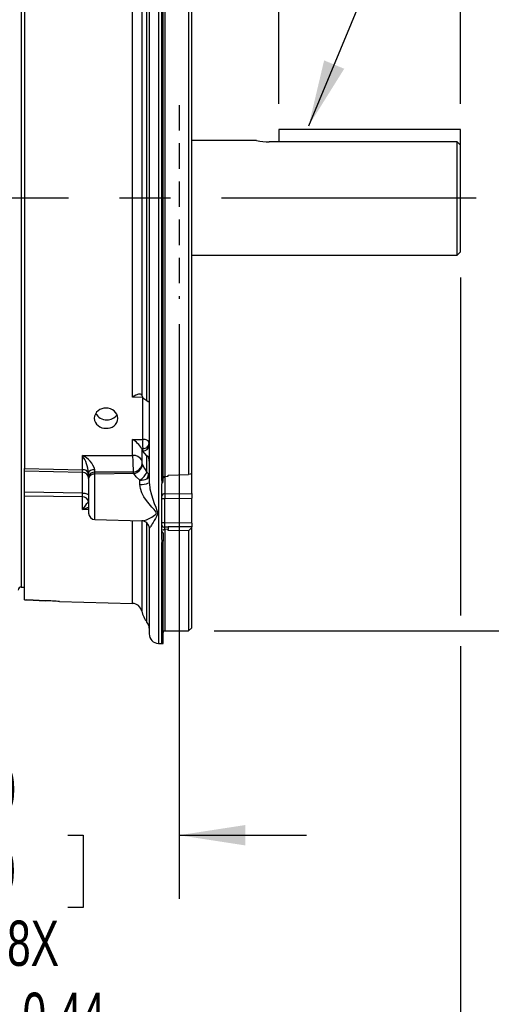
# Model space of a CAD drawing. Header units: inches. Extents: x 0 to 55, y 0 to 42.5.
# Tile 4 of 16: x 15.8 to 20.4, y 10.5 to 20.1. Entities that reach past the tile are written whole.
import ezdxf

# ---------------------------------------------------------------- set-up
doc = ezdxf.new("R2010")
doc.units = ezdxf.units.IN
doc.header["$LTSCALE"] = 5
doc.header["$MEASUREMENT"] = 0
doc.linetypes.add('CENTERX2', pattern=[0.8, 0.5, -0.1, 0.1, -0.1])
doc.linetypes.add('HIDDEN', pattern=[0.075, 0.05, -0.025])
doc.layers.add('CENTER', color=40, linetype='CENTERX2')
doc.layers.add('HIDDEN', color=102, linetype='HIDDEN')
doc.layers.add('DIMENSIONS', color=140, linetype='Continuous', lineweight=25)
doc.layers.add('TEXT', color=140, linetype='Continuous', lineweight=25)
doc.styles.add('SLDTEXTSTYLE0', font='TXT', dxfattribs={"width": 0.7})
doc.dimstyles.new('SLDDIMSTYLE1', dxfattribs={"dimtxt": 0.444444, "dimasz": 0.65, "dimexe": 0, "dimexo": 0.0625, "dimgap": 0.111111, "dimtad": 0, "dimtih": 1, "dimtoh": 1, "dimrnd": 1e-09, "dimdsep": 46, "dimtxsty": 'SLDTEXTSTYLE0', "dimsah": 1, "dimcen": 0.09, "dimadec": 0, "dimazin": 2, "dimtfac": 1, "dimtmove": 0, "dimatfit": 0, "dimfxl": 0, "dimfrac": 2, "dimtolj": 1, "dimtzin": 12, "dimarcsym": 0})
doc.dimstyles.new('SLDDIMSTYLE11', dxfattribs={"dimtxt": 0.444444, "dimasz": 0.65, "dimexe": 0, "dimexo": 0.0625, "dimgap": 0.111111, "dimtad": 0, "dimtih": 1, "dimtoh": 1, "dimrnd": 1e-09, "dimzin": 4, "dimdsep": 46, "dimtxsty": 'SLDTEXTSTYLE0', "dimsah": 1, "dimcen": 0.09, "dimadec": 0, "dimazin": 1, "dimtfac": 1, "dimtmove": 0, "dimatfit": 0, "dimfxl": 0, "dimfrac": 2, "dimtolj": 1, "dimtzin": 12, "dimarcsym": 0})
doc.dimstyles.new('SLDDIMSTYLE2', dxfattribs={"dimtxt": 0.444444, "dimasz": 0.65, "dimexe": 0, "dimexo": 0.0625, "dimgap": 0.111111, "dimtad": 0, "dimtih": 1, "dimtoh": 1, "dimrnd": 1e-09, "dimzin": 4, "dimdsep": 46, "dimtxsty": 'SLDTEXTSTYLE0', "dimsah": 1, "dimcen": 0.09, "dimadec": 0, "dimazin": 1, "dimtfac": 1, "dimtofl": 0, "dimtmove": 0, "dimatfit": 3, "dimfxl": 0, "dimfrac": 2, "dimtolj": 1, "dimtzin": 12, "dimarcsym": 0})
doc.dimstyles.new('SLDDIMSTYLE3', dxfattribs={"dimtxt": 0.444444, "dimasz": 0.65, "dimexe": 0, "dimexo": 0.0625, "dimgap": 0.111111, "dimtad": 0, "dimtih": 1, "dimtoh": 1, "dimrnd": 1e-09, "dimzin": 12, "dimdsep": 46, "dimtxsty": 'SLDTEXTSTYLE0', "dimsah": 1, "dimcen": 0.09, "dimadec": 0, "dimazin": 3, "dimtfac": 1, "dimtofl": 0, "dimtmove": 0, "dimatfit": 3, "dimfxl": 0, "dimfrac": 2, "dimtolj": 1, "dimtzin": 12, "dimarcsym": 0})
doc.dimstyles.new('SLDDIMSTYLE5', dxfattribs={"dimtxt": 0.444444, "dimasz": 0.65, "dimexe": 0, "dimexo": 0.0625, "dimgap": 0.111111, "dimtad": 0, "dimtih": 1, "dimtoh": 1, "dimrnd": 1e-09, "dimzin": 12, "dimdsep": 46, "dimtxsty": 'SLDTEXTSTYLE0', "dimsah": 1, "dimcen": 0.09, "dimadec": 0, "dimazin": 3, "dimtfac": 1, "dimtmove": 0, "dimatfit": 0, "dimfxl": 0, "dimfrac": 2, "dimtolj": 1, "dimtzin": 12, "dimarcsym": 0})
doc.dimstyles.new('SLDDIMSTYLE8', dxfattribs={"dimtxt": 0.18, "dimasz": 0.65, "dimexe": 0, "dimexo": 0.0625, "dimgap": 0, "dimtad": 0, "dimtih": 1, "dimtoh": 1, "dimdec": 0, "dimrnd": 1e-09, "dimzin": 0, "dimdsep": 46, "dimtxsty": 'Standard', "dimsah": 1, "dimcen": 0.09, "dimadec": 0, "dimazin": 0, "dimtfac": 0.65, "dimtdec": 0, "dimtofl": 0, "dimtmove": 0, "dimatfit": 3, "dimfxl": 0, "dimfrac": 2, "dimtolj": 1, "dimtzin": 0, "dimarcsym": 0})

# ---------------------------------------------------------------- blocks, each defined once
blk = doc.blocks.new('_D_17')
at = {"layer": 'DIMENSIONS'}
for p, q in [((13.6398, 14.098), (13.6398, 13.199)), ((14.0798, 14.098), (14.0798, 9.6232)), ((13.6398, 12.899), (13.6398, 12.2618)), ((13.6398, 11.9618), (13.6398, 11.5988)), ((13.6398, 11.2988), (13.6398, 9.6232)), ((13.6398, 10.2482), (12.3898, 10.2482)), ((14.0798, 10.2482), (14.8594, 10.2482)), ((15.3966, 9.8948), (15.2473, 9.8948)), ((15.2473, 9.8948), (15.2473, 9.188)), ((16.7176, 9.8948), (16.8669, 9.8948)), ((16.8669, 9.8948), (16.8669, 9.188)), ((15.2473, 9.188), (15.3966, 9.188)), ((16.8669, 9.188), (16.7176, 9.188))]:
    blk.add_line(p, q, dxfattribs=at)
for points in [[(13.6398, 10.2482), (12.9898, 10.3482), (12.9898, 10.1482)], [(14.0798, 10.2482), (14.7298, 10.1482), (14.7298, 10.3482)]]:
    blk.add_solid(points, dxfattribs=at)
at = {"layer": 'DIMENSIONS', "char_height": 0.44444, "attachment_point": 1, "style": 'SLDTEXTSTYLE0'}
for s, insert in [('8X', (15.6731, 11.274)), ('%%c', (14.9587, 10.5672)), ('0.44', (15.8246, 10.5672)), ('11.2', (15.3966, 9.7609))]:
    blk.add_mtext(s, dxfattribs=dict(at, insert=insert))
blk = doc.blocks.new('_D_19')
at = {"layer": 'DIMENSIONS'}
for p, q in [((17.3598, 17.1264), (17.3598, 11.4868)), ((13.8598, 12.473), (13.8598, 11.4868)), ((13.8598, 12.1118), (12.6098, 12.1118)), ((14.9493, 12.1109), (14.8, 12.1109)), ((14.8, 12.1109), (14.8, 11.4041)), ((16.2703, 12.1109), (16.4196, 12.1109)), ((16.4196, 12.1109), (16.4196, 11.4041)), ((17.3598, 12.1118), (18.6098, 12.1118)), ((14.8, 11.4041), (14.9493, 11.4041)), ((16.4196, 11.4041), (16.2703, 11.4041))]:
    blk.add_line(p, q, dxfattribs=at)
for points in [[(13.8598, 12.1118), (13.2098, 12.2118), (13.2098, 12.0118)], [(17.3598, 12.1118), (18.0098, 12.0118), (18.0098, 12.2118)]]:
    blk.add_solid(points, dxfattribs=at)
at = {"layer": 'DIMENSIONS', "char_height": 0.44444, "attachment_point": 1, "style": 'SLDTEXTSTYLE0'}
for s, insert in [('3.50', (14.9493, 12.7833)), ('88.9', (14.9493, 11.977))]:
    blk.add_mtext(s, dxfattribs=dict(at, insert=insert))
blk = doc.blocks.new('_D_23')
at = {"layer": 'DIMENSIONS'}
for p, q in [((20.1209, 17.5865), (20.1209, 14.268)), ((2.0448, 16.0771), (2.0448, 6.9202)), ((20.1209, 13.968), (20.1209, 6.9202)), ((2.0448, 7.5452), (9.6353, 7.5452)), ((10.2375, 7.5443), (10.0882, 7.5443)), ((10.0882, 7.5443), (10.0882, 6.8375)), ((11.9282, 7.5443), (12.0776, 7.5443)), ((12.0776, 7.5443), (12.0776, 6.8375)), ((20.1209, 7.5452), (12.5304, 7.5452)), ((10.0882, 6.8375), (10.2375, 6.8375)), ((12.0776, 6.8375), (11.9282, 6.8375))]:
    blk.add_line(p, q, dxfattribs=at)
for points in [[(2.0448, 7.5452), (2.6948, 7.4452), (2.6948, 7.6452)], [(20.1209, 7.5452), (19.4709, 7.6452), (19.4709, 7.4452)]]:
    blk.add_solid(points, dxfattribs=at)
at = {"layer": 'DIMENSIONS', "char_height": 0.44444, "attachment_point": 1, "style": 'SLDTEXTSTYLE0'}
for s, insert in [('18.08', (10.2375, 8.2167)), ('459.1', (10.2375, 7.4104))]:
    blk.add_mtext(s, dxfattribs=dict(at, insert=insert))
blk = doc.blocks.new('_D_26')
at = {"layer": 'DIMENSIONS'}
for p, q in [((17.4848, 25.2045), (17.4848, 27.353)), ((20.1209, 22.768), (20.1209, 27.353)), ((17.4848, 26.728), (16.2348, 26.728)), ((18.1424, 26.7271), (17.9931, 26.7271)), ((17.9931, 26.7271), (17.9931, 26.0203)), ((19.4634, 26.7271), (19.6127, 26.7271)), ((19.6127, 26.7271), (19.6127, 26.0203)), ((20.1209, 26.728), (21.3709, 26.728)), ((17.9931, 26.0203), (18.1424, 26.0203)), ((19.6127, 26.0203), (19.4634, 26.0203)), ((17.4848, 22.837), (17.4848, 24.9045)), ((20.1209, 19.289), (20.1209, 22.468))]:
    blk.add_line(p, q, dxfattribs=at)
for points in [[(17.4848, 26.728), (16.8348, 26.828), (16.8348, 26.628)], [(20.1209, 26.728), (20.7709, 26.628), (20.7709, 26.828)]]:
    blk.add_solid(points, dxfattribs=at)
at = {"layer": 'DIMENSIONS', "char_height": 0.44444, "attachment_point": 1, "style": 'SLDTEXTSTYLE0'}
for s, insert in [('2.64', (18.1424, 27.3995)), ('67.0', (18.1424, 26.5932))]:
    blk.add_mtext(s, dxfattribs=dict(at, insert=insert))
blk = doc.blocks.new('_D_27')
at = {"layer": 'DIMENSIONS'}
for p, q in [((18.3409, 23.6603), (18.3409, 25.6795)), ((20.1209, 22.768), (20.1209, 25.6795)), ((18.3409, 25.0545), (17.0909, 25.0545)), ((18.5704, 25.0535), (18.4211, 25.0535)), ((18.4211, 25.0535), (18.4211, 24.3468)), ((19.8914, 25.0535), (20.0407, 25.0535)), ((20.0407, 25.0535), (20.0407, 24.3468)), ((20.1209, 25.0545), (21.3709, 25.0545)), ((18.4211, 24.3468), (18.5704, 24.3468)), ((20.0407, 24.3468), (19.8914, 24.3468)), ((18.3409, 22.768), (18.3409, 23.3603)), ((18.3409, 19.289), (18.3409, 22.468)), ((20.1209, 19.289), (20.1209, 22.468))]:
    blk.add_line(p, q, dxfattribs=at)
for points in [[(18.3409, 25.0545), (17.6909, 25.1545), (17.6909, 24.9545)], [(20.1209, 25.0545), (20.7709, 24.9545), (20.7709, 25.1545)]]:
    blk.add_solid(points, dxfattribs=at)
at = {"layer": 'DIMENSIONS', "char_height": 0.44444, "attachment_point": 1, "style": 'SLDTEXTSTYLE0'}
for s, insert in [('1.78', (18.5704, 25.726)), ('45.2', (18.5704, 24.9197))]:
    blk.add_mtext(s, dxfattribs=dict(at, insert=insert))
blk = doc.blocks.new('_D_30')
at = {"layer": 'DIMENSIONS'}
for p, q in [((17.7038, 22.618), (22.4152, 22.618)), ((21.7902, 22.618), (21.7902, 19.1743)), ((20.9448, 18.368), (20.7955, 18.368)), ((20.7955, 18.368), (20.7955, 17.6612)), ((22.6355, 18.368), (22.7848, 18.368)), ((22.7848, 18.368), (22.7848, 17.6612)), ((20.7955, 17.6612), (20.9448, 17.6612)), ((22.7848, 17.6612), (22.6355, 17.6612)), ((21.7902, 14.118), (21.7902, 17.5616)), ((17.7038, 14.118), (22.4152, 14.118))]:
    blk.add_line(p, q, dxfattribs=at)
for points in [[(21.7902, 22.618), (21.6902, 21.968), (21.8902, 21.968)], [(21.7902, 14.118), (21.8902, 14.768), (21.6902, 14.768)]]:
    blk.add_solid(points, dxfattribs=at)
at = {"layer": 'DIMENSIONS', "char_height": 0.44444, "attachment_point": 1, "style": 'SLDTEXTSTYLE0'}
for s, insert in [('%%c', (20.6918, 19.0404)), ('8.50', (21.5577, 19.0404)), ('215.9', (20.9448, 18.2341))]:
    blk.add_mtext(s, dxfattribs=dict(at, insert=insert))

msp = doc.modelspace()

# ---------------------------------------------------------------- linework, layer by layer
for p, q in [((17.158376, 22.742096), (17.158376, 13.993848)), ((15.811837, 22.187972), (15.811837, 14.547972)), ((17.066837, 21.155707), (17.066837, 15.580237)), ((17.191837, 15.598125), (17.191837, 21.137819)), ((17.204837, 18.367972), (17.204837, 21.137308)), ((17.220837, 21.102027), (17.220837, 15.633917)), ((17.453837, 21.082829), (17.453837, 15.653115)), ((17.484837, 15.662121), (17.484837, 21.073824)), ((15.843837, 21.023651), (15.843837, 15.712293)), ((17.045523, 16.377297), (17.045523, 21.059203)), ((16.904045, 16.412369), (16.904045, 20.896125)), ((16.99374, 20.944038), (16.99374, 16.427783)), ((18.340917, 19.038953), (18.340917, 18.916407)), ((20.120917, 19.038953), (18.340917, 19.038953)), ((20.120917, 18.884564), (20.120917, 19.038953)), ((18.120917, 18.930472), (17.484837, 18.930472)), ((20.089917, 18.916407), (18.245917, 18.916407)), ((20.089917, 17.805472), (20.089917, 18.916407)), ((20.120917, 18.884564), (20.089917, 18.916407)), ((20.120917, 17.836472), (20.120917, 18.884564)), ((17.204837, 15.598636), (17.204837, 18.367972)), ((17.484837, 17.805472), (20.089917, 17.805472)), ((20.089917, 17.805472), (20.120917, 17.836472)), ((16.99374, 16.427783), (16.992389, 16.430967)), ((17.005486, 16.40864), (16.904045, 16.412369)), ((16.99374, 16.427783), (17.00431, 16.407156)), ((17.00431, 16.407156), (17.005525, 16.405405)), ((17.005486, 15.997308), (17.005486, 16.40864)), ((17.005525, 16.405405), (17.045523, 16.377297)), ((16.904045, 15.996655), (17.005486, 15.997308)), ((16.904045, 15.839819), (16.904045, 15.996655)), ((17.005486, 15.907009), (16.992385, 15.90692)), ((16.992385, 15.90692), (16.99374, 15.903787)), ((16.99374, 15.903787), (16.99374, 15.791907)), ((17.004321, 15.883609), (16.99374, 15.903787)), ((17.005486, 15.883634), (17.004321, 15.883609)), ((17.005509, 15.881881), (17.004321, 15.883609)), ((17.004606, 15.909651), (17.005486, 15.907009)), ((17.005486, 15.883634), (17.005486, 15.907009)), ((17.005509, 15.881881), (17.005486, 15.883634)), ((17.045523, 15.836203), (17.005509, 15.881881)), ((16.411486, 15.839488), (16.904045, 15.839819)), ((16.411486, 15.699443), (16.411486, 15.839488)), ((16.998614, 15.755818), (17.002491, 15.74657)), ((17.045523, 15.676741), (17.045523, 15.836203)), ((15.843837, 15.712293), (16.411486, 15.699443)), ((15.843837, 15.686886), (15.843837, 15.712293)), ((15.843837, 15.686886), (16.411486, 15.673834)), ((15.843837, 15.478025), (15.843837, 15.686886)), ((16.411486, 15.470326), (16.411486, 15.673834)), ((16.472281, 15.679192), (16.473816, 15.673731)), ((16.472837, 15.669123), (16.472837, 15.630641)), ((16.534188, 15.673994), (16.533874, 15.69958)), ((16.91075, 15.674453), (16.534188, 15.673992)), ((16.534188, 15.655358), (16.534188, 15.673992)), ((16.916086, 15.662241), (16.534188, 15.655358)), ((16.534188, 15.210005), (16.534188, 15.655358)), ((16.916086, 15.662241), (16.91075, 15.674453)), ((17.061348, 15.658681), (17.045523, 15.676741)), ((17.484837, 15.46632), (17.484837, 15.659184)), ((16.472837, 15.630641), (16.472837, 15.612006)), ((16.472837, 15.612006), (16.472837, 15.273001)), ((16.975298, 15.55315), (16.975298, 15.596388)), ((17.063584, 15.57544), (17.066837, 15.580237)), ((17.066837, 15.580237), (17.063586, 15.575444)), ((17.191837, 15.598125), (17.204837, 15.598636)), ((17.204837, 15.582077), (17.204837, 15.598636)), ((17.220837, 15.633917), (17.222026, 15.633959)), ((17.222026, 15.633959), (17.254837, 15.634619)), ((17.222026, 15.633406), (17.222026, 15.463299)), ((17.254837, 15.645825), (17.453837, 15.653115)), ((17.254837, 15.634619), (17.254837, 15.645825)), ((16.411486, 15.470326), (15.843837, 15.478025)), ((15.843837, 15.439905), (15.843837, 15.478025)), ((17.191837, 15.015898), (17.191837, 15.556527)), ((17.222026, 15.463299), (17.484837, 15.46632)), ((17.484837, 15.46632), (17.484837, 15.420284)), ((16.411486, 15.431495), (15.843837, 15.439905)), ((15.843837, 14.423546), (15.843837, 15.439905)), ((16.411486, 15.310079), (16.411486, 15.431495)), ((17.191837, 15.417295), (17.222026, 15.417295)), ((17.222026, 15.417295), (17.484837, 15.420284)), ((17.222026, 15.178534), (17.222026, 15.417295)), ((17.484837, 15.175684), (17.484837, 15.420284)), ((16.472837, 15.307962), (16.411486, 15.310079)), ((16.534188, 15.210005), (16.99432, 15.197956)), ((16.904045, 14.38721), (16.904045, 15.20032)), ((16.99374, 15.197972), (16.99374, 14.311768)), ((17.045523, 14.202515), (17.045523, 15.174314)), ((17.222026, 15.178534), (17.191837, 15.178534)), ((17.484837, 15.175684), (17.222026, 15.178534)), ((17.484837, 15.175684), (17.484837, 15.138052)), ((17.066837, 15.120162), (17.066837, 14.087838)), ((17.204837, 15.07886), (17.204837, 15.002243)), ((17.222025, 15.114102), (17.220837, 15.114137)), ((17.220837, 15.114137), (17.220837, 14.117972)), ((17.222025, 15.114102), (17.222025, 15.134002)), ((17.254837, 15.113547), (17.222025, 15.114102)), ((17.254839, 15.133876), (17.222026, 15.134002)), ((17.254837, 15.138899), (17.254839, 15.133877)), ((17.484837, 15.138052), (17.254837, 15.138899)), ((17.254839, 15.133878), (17.254837, 15.113547)), ((17.254837, 15.104169), (17.254837, 15.113547)), ((17.453837, 15.098102), (17.254837, 15.104169)), ((17.453837, 15.098102), (17.453837, 14.117972)), ((17.484837, 15.130948), (17.484837, 15.138052)), ((17.484837, 14.148972), (17.484837, 15.130948)), ((17.191837, 14.981444), (17.204837, 14.981466)), ((17.191837, 13.992972), (17.191837, 14.981444)), ((17.204837, 14.981466), (17.204837, 15.002243)), ((17.204837, 13.993313), (17.204837, 14.981466)), ((15.811837, 14.547972), (15.843837, 14.547972)), ((16.048495, 14.413781), (15.866814, 14.421082)), ((15.866814, 14.421082), (16.048495, 14.413781)), ((16.187821, 14.405965), (16.904045, 14.38721)), ((17.220837, 14.117972), (17.453837, 14.117972)), ((17.453837, 14.117972), (17.484837, 14.148972)), ((17.158376, 13.993848), (17.191837, 13.992972)), ((17.191837, 13.992972), (17.204919, 13.993315))]:
    msp.add_line(p, q)
at = {"flags": 128}
for points in [[(16.992389, 16.430967), (16.988143, 16.436753), (16.981864, 16.440426), (16.962746, 16.44071), (16.936019, 16.431035), (16.904045, 16.412369)], [(17.045523, 16.377297), (17.057258, 16.369853), (17.063733, 16.365775), (17.066341, 16.366523), (17.066837, 16.372144)], [(16.411486, 15.673834), (16.411539, 15.684195), (16.411486, 15.699443)], [(16.533874, 15.69958), (16.511247, 15.697177), (16.490618, 15.69034), (16.477109, 15.680153), (16.472837, 15.669123)], [(16.975298, 15.596388), (16.940817, 15.630109), (16.916086, 15.662241)], [(17.002491, 15.74657), (17.021017, 15.712226), (17.045523, 15.676741)], [(17.042579, 15.610166), (17.056524, 15.634204), (17.061348, 15.65868)], [(17.484837, 15.662121), (17.468067, 15.655285), (17.453837, 15.653115)], [(17.042579, 15.610166), (17.060563, 15.623196), (17.066837, 15.638232)], [(17.066837, 15.580237), (17.068673, 15.547955), (17.071793, 15.527365)], [(17.191837, 15.598125), (17.198824, 15.589035), (17.204837, 15.582077)], [(16.411486, 15.470326), (16.434219, 15.468729), (16.445196, 15.466785), (16.454964, 15.464112), (16.462886, 15.460851), (16.468546, 15.457214), (16.472837, 15.449746)], [(16.411486, 15.431496), (16.411539, 15.449302), (16.411486, 15.470326)], [(16.994298, 15.198058), (16.995458, 15.197941), (17.015568, 15.200477), (17.039345, 15.207687), (17.065469, 15.218961), (17.092918, 15.23389), (17.106776, 15.242672), (17.120331, 15.252383), (17.127474, 15.258289), (17.132586, 15.26326), (17.13717, 15.269366), (17.139016, 15.276068), (17.137167, 15.28307), (17.114959, 15.309405), (17.092916, 15.332497), (17.065466, 15.363438), (17.039342, 15.396813), (17.015566, 15.432663), (16.995457, 15.470947), (16.980334, 15.514098), (16.975298, 15.55315)], [(17.071793, 15.527365), (17.074232, 15.511271), (17.088641, 15.451792), (17.101443, 15.410842), (17.116457, 15.368908), (17.131339, 15.330923), (17.143662, 15.29888), (17.148664, 15.274884), (17.145198, 15.257576), (17.137657, 15.239576), (17.12882, 15.221805), (17.11658, 15.199348), (17.106325, 15.181672), (17.097156, 15.166622), (17.089158, 15.154027), (17.08347, 15.145377), (17.07853, 15.138051), (17.074396, 15.131983), (17.070537, 15.126327)], [(16.472837, 15.373991), (16.471, 15.376219), (16.465584, 15.37398), (16.450098, 15.360035), (16.411486, 15.310079)], [(16.411486, 15.310079), (16.462688, 15.329302), (16.472837, 15.330937)], [(17.222026, 15.134002), (17.221958, 15.154425), (17.222026, 15.178534)], [(17.070537, 15.126327), (17.068357, 15.123132), (17.066837, 15.120162)], [(17.204837, 15.106464), (17.205093, 15.108367), (17.20592, 15.110092), (17.207964, 15.111938), (17.209257, 15.112599), (17.214517, 15.113906), (17.217683, 15.114153), (17.220837, 15.114137)], [(17.453837, 15.098102), (17.468067, 15.114809), (17.484837, 15.130948)], [(17.204837, 15.002243), (17.198824, 14.990935), (17.191837, 14.981444)]]:
    msp.add_lwpolyline(points, dxfattribs=at)
for centre, radius, start, end in [((18.248004, 19.497456), 0.581052, 257.3662034, 269.7942082), ((16.634003, 16.195515), 0.10761, 84.7085349, 174.7972113), ((16.643452, 16.29997), 0.11, 204.3326288, 274.4566555), ((16.650372, 16.191936), 0.110917, 5.1724509, 93.3308706), ((16.659109, 16.3022), 0.112123, 266.3643465, 325.6087776), ((16.635395, 16.215083), 0.109001, 185.163646, 274.4893193), ((16.655207, 16.211916), 0.1061, 263.8970126, 354.6026896), ((16.768006, 15.774377), 0.260603, 30.5707319, 58.5323743), ((17.279087, 15.950727), 0.277537, 170.3380055, 188.5111987), ((17.005924, 15.909821), 0.087488, 60.5309628, 90.2866306), ((17.009798, 15.964042), 0.057195, 265.6770298, 355.7745608), ((17.034626, 15.957009), 0.032334, 5.0009148, 63.6770883), ((17.008716, 15.941922), 0.058378, 266.8284872, 354.6235129), ((16.083439, 15.625124), 0.391876, 6.4466042, 33.1627458), ((16.324111, 15.639569), 0.218178, 15.9653538, 66.3920123), ((16.91272, 15.748146), 0.092083, 28.3745447, 95.4060826), ((20.667591, 15.90962), 3.764194, 181.0625585, 183.5818322), ((16.89636, 15.778119), 0.104658, 277.9033918, 347.6964707), ((17.102011, 15.788154), 0.108336, 178.0147723, 197.3662571), ((17.00649, 15.789544), 0.060833, 352.7558285, 50.0852526), ((16.418999, 15.644713), 0.055243, 12.9470838, 97.8156801), ((16.411623, 15.612595), 0.061238, 1.6068761, 90.1277544), ((16.527037, 15.619024), 0.055431, 82.58813, 167.9027341), ((16.527037, 15.600389), 0.055431, 82.5883948, 167.9028731), ((16.895843, 15.769414), 0.109068, 280.6963305, 347.9102026), ((16.874235, 15.755575), 0.188559, 302.4100322, 335.2860554), ((16.977202, 15.758247), 0.16187, 269.3259847, 293.8212858), ((16.984883, 15.725612), 0.172728, 266.8187379, 295.7468158), ((17.077467, 15.577326), 0.116245, 349.6928806, 10.3071194), ((17.205003, 15.545024), 0.029384, 89.4856555, 113.3780192), ((17.222288, 15.616439), 0.017539, 94.7463308, 174.2770283), ((17.218999, 15.435888), 0.027578, 83.6992262, 170.0299787), ((20.83104, 15.440297), 3.609088, 179.6348293, 180.365173), ((16.4174, 15.375597), 0.05621, 9.5106016, 96.0388248), ((16.535837, 15.272984), 0.063, 180, 268.4999893), ((16.992622, 15.121937), 0.076039, 2.986361, 88.8107896), ((17.218723, 15.161203), 0.027401, 191.1283635, 276.9221524), ((17.212705, 15.098251), 0.020925, 184.2572375, 247.9169197), ((17.139813, 14.998671), 0.054802, 341.6785446, 18.3214554), ((15.811837, 14.516972), 0.031, 90, 180), ((15.863987, 14.503083), 0.082049, 255.7836879, 271.9742721), ((15.894744, 10.426965), 3.98978, 85.7874279, 87.7914887), ((16.901584, 14.293242), 0.094, 11.3665206, 88.5000156), ((17.238837, 14.361039), 0.25, 191.3665206, 219.3528512), ((16.972837, 14.142911), 0.094, 0.0001044, 39.3527912), ((17.220837, 14.101972), 0.016, 90, 180), ((17.160837, 14.087816), 0.094, 180.0000019, 268.4999764)]:
    msp.add_arc(centre, radius, start, end)
at = {"layer": 'CENTER'}
msp.add_line((1.775974, 18.367972), (20.418366, 18.367972), dxfattribs=at)
at = {"layer": 'HIDDEN'}
msp.add_line((17.359837, 19.278713), (17.359837, 17.376409), dxfattribs=at)

# ---------------------------------------------------------------- dimensions: what is measured, and where the dimension line sits
at = {"layer": 'DIMENSIONS'}
for base, p2, picture, middle in [((17.484837, 26.727981), (17.484837, 22.586972), '_D_26', (18.802877, 26.727981)), ((18.340917, 25.054474), (18.340917, 19.038953), '_D_27', (19.230917, 25.054474))]:
    dim = msp.add_linear_dim(base=base, p1=(20.120917, 19.038953), p2=p2, dimstyle='SLDDIMSTYLE5', dxfattribs=at)
    dim.commit()
    dim.dimension.update_dxf_attribs({"geometry": picture, "text_midpoint": middle, "dimtype": 160})
dim = msp.add_linear_dim(base=(21.790161, 14.117972), p1=(17.453837, 22.617972), p2=(17.453837, 14.117972), angle=90, text='%%c <>', dimstyle='SLDDIMSTYLE2', dxfattribs=at)
dim.commit()
dim.dimension.update_dxf_attribs({"geometry": '_D_30', "text_midpoint": (21.790161, 18.367972), "dimtype": 160})
for base, p1, p2, dimstyle, picture, middle in [((20.120917, 7.545209), (2.044837, 16.327097), (20.120917, 17.836472), 'SLDDIMSTYLE3', '_D_23', (11.082877, 7.545209)), ((13.859837, 12.111776), (17.359837, 17.376409), (13.859837, 12.722972), 'SLDDIMSTYLE11', '_D_19', (15.609837, 12.111776))]:
    dim = msp.add_linear_dim(base=base, p1=p1, p2=p2, angle=0, dimstyle=dimstyle, dxfattribs=at)
    dim.commit()
    dim.dimension.update_dxf_attribs({"geometry": picture, "text_midpoint": middle, "dimtype": 160})
dim = msp.add_linear_dim(base=(14.079837, 10.248173), p1=(13.639837, 14.347972), p2=(14.079837, 14.347972), text='8X\\P%%c <>', dimstyle='SLDDIMSTYLE1', dxfattribs=at)
dim.commit()
dim.dimension.update_dxf_attribs({"geometry": '_D_17', "text_midpoint": (16.057061, 10.248173), "dimtype": 160})

# ---------------------------------------------------------------- leaders
at = {"layer": 'TEXT', "linetype": 'CENTERX2', "lineweight": 18}
msp.add_leader([(18.632196, 19.075532), (20.556407, 23.692003), (21.128468, 23.692003)], dimstyle='SLDDIMSTYLE8', dxfattribs=at)

doc.saveas('drawing.dxf')
